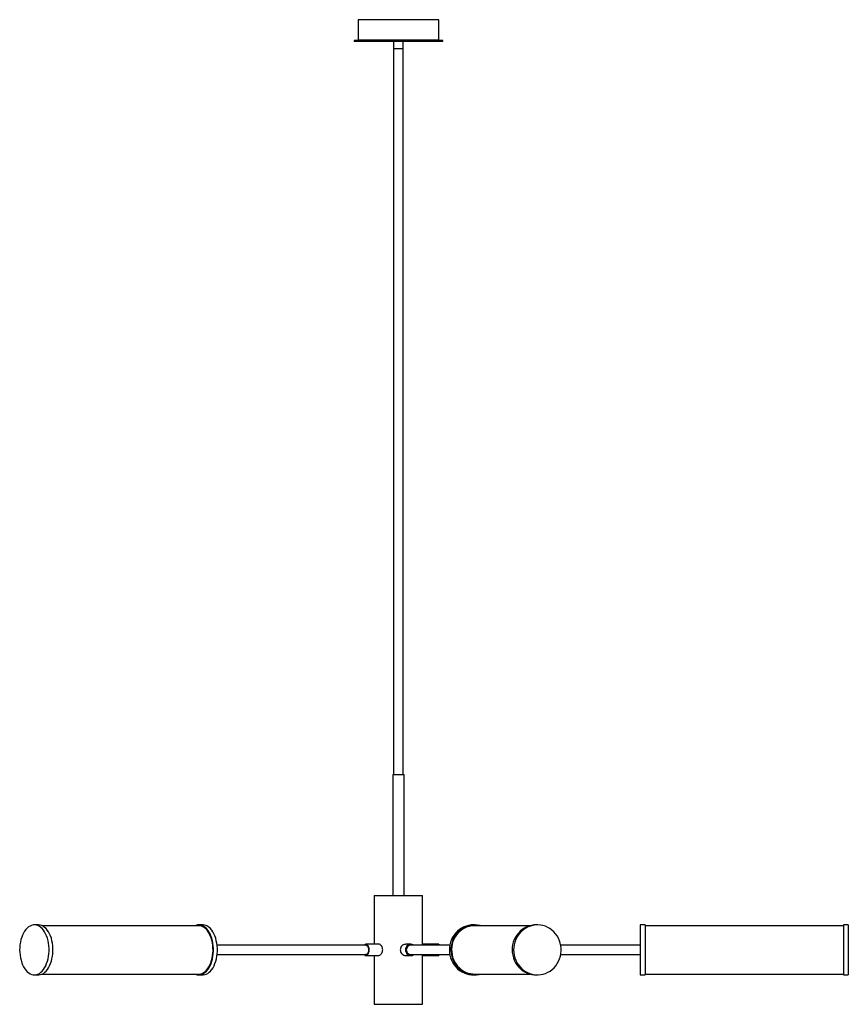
# Paper-space layout '_Izquierda' of a CAD drawing. Header units: millimetres. Extents: x -470 to 558, y 0 to 1221.
import ezdxf

# ---------------------------------------------------------------- set-up
doc = ezdxf.new("R2010")
doc.units = ezdxf.units.MM

psp = doc.layouts.new('_Izquierda')

# ---------------------------------------------------------------- linework, layer by layer
at = {"color": 7, "linetype": 'Continuous', "lineweight": 25}
for p, q in [((-50, 1221), (-50, 1196)), ((50, 1221), (-50, 1221)), ((50, 1196), (50, 1221)), ((-55, 1195), (-55, 1194)), ((55, 1195), (-55, 1195)), ((55, 1194), (-55, 1194)), ((-6, 1194), (-6, 285)), ((6, 1185), (-6, 1185)), ((6, 285), (6, 1194)), ((55, 1194), (55, 1195)), ((-7, 285), (-7, 135)), ((-7, 285), (7, 285)), ((7, 135), (7, 285)), ((-30, 135), (-30, 74.5)), ((-30, 135), (30, 135)), ((30, 74.5), (30, 135)), ((-446.6, 98.5), (-451.4, 98.5)), ((-242.7, 98.5), (-247.6, 98.5)), ((94.6, 98.5), (92.7, 98.5)), ((172.4, 98.5), (170.6, 98.5)), ((306, 98.5), (300, 98.5)), ((300, 98.5), (300, 36.5)), ((306, 98.5), (306, 36.5)), ((558, 98.5), (552, 98.5)), ((552, 98.5), (552, 36.5)), ((558, 98.5), (558, 36.5)), ((-247.6, 97.5), (-442, 97.5)), ((163.1, 97.5), (94.6, 97.5)), ((552, 97.5), (306, 97.5)), ((-40.5, 73.3), (-224.8, 73.3)), ((-24.3, 74.5), (-40.5, 74.5)), ((15.5, 74.5), (9.3, 74.5)), ((63.8, 73.3), (15.5, 73.3)), ((50, 74.5), (30, 74.5)), ((50, 74.5), (50, 73.3)), ((300, 73.3), (201.4, 73.3)), ((-224.8, 61.6), (-40.5, 61.6)), ((15.5, 61.6), (63.8, 61.6)), ((50, 61.6), (50, 60.5)), ((201.4, 61.6), (300, 61.6)), ((-40.5, 60.5), (-24.3, 60.5)), ((-30, 60.5), (-30, 0)), ((9.3, 60.5), (15.5, 60.5)), ((30, 0), (30, 60.6)), ((30, 60.5), (50, 60.5)), ((-442, 37.5), (-247.6, 37.5)), ((94.6, 37.5), (163.1, 37.5)), ((306, 37.5), (552, 37.5)), ((-451.4, 36.5), (-446.6, 36.5)), ((-247.6, 36.5), (-242.7, 36.5)), ((92.7, 36.5), (94.6, 36.5)), ((170.6, 36.5), (172.4, 36.5)), ((300, 36.5), (306, 36.5)), ((552, 36.5), (558, 36.5)), ((-30, 0), (30, 0))]:
    psp.add_line(p, q, dxfattribs=at)
at = {"color": 8, "linetype": 'Continuous', "lineweight": 25}
psp.add_line((-50, 1196), (50, 1196), dxfattribs=at)
at = {"color": 7, "linetype": 'Continuous', "lineweight": 25, "flags": 128}
for points in [[(-450.9, 36.5), (-448.9, 36.8), (-447, 37.4), (-445.2, 38.4), (-443.4, 39.7), (-441.7, 41.3), (-440.1, 43.2), (-438.7, 45.4), (-437.3, 47.8), (-436.2, 50.5), (-435.2, 53.3), (-434.4, 56.4), (-433.8, 59.5), (-433.4, 62.7), (-433.2, 66), (-433.2, 69.3), (-433.5, 72.6), (-433.9, 75.8), (-434.5, 78.9), (-435.3, 81.9), (-436.3, 84.8), (-437.5, 87.4), (-438.8, 89.8), (-440.2, 92), (-441.8, 93.9), (-443.5, 95.4), (-445.3, 96.7), (-447.2, 97.6), (-449.1, 98.2), (-451, 98.5), (-453, 98.4), (-454.9, 97.9), (-456.8, 97.1), (-458.6, 96), (-460.3, 94.5), (-462, 92.8), (-463.5, 90.7), (-464.9, 88.4), (-466.1, 85.9), (-467.2, 83.1), (-468.1, 80.2), (-468.8, 77.1), (-469.3, 73.9), (-469.6, 70.6), (-469.7, 67.3), (-469.5, 64.1), (-469.2, 60.8), (-468.7, 57.6), (-468, 54.6), (-467.1, 51.6), (-466, 48.9), (-464.8, 46.4), (-463.4, 44.1), (-461.8, 42), (-460.2, 40.3), (-458.4, 38.9), (-456.6, 37.8), (-454.7, 37), (-452.8, 36.6), (-450.9, 36.5)], [(-446.6, 36.5), (-446, 36.5), (-444.1, 36.8), (-442.2, 37.4), (-440.3, 38.4), (-438.5, 39.7), (-436.8, 41.3), (-435.3, 43.2), (-433.8, 45.4), (-432.5, 47.8), (-431.3, 50.5), (-430.4, 53.3), (-429.6, 56.4), (-429, 59.5), (-428.6, 62.7), (-428.4, 66), (-428.4, 69.3), (-428.6, 72.6), (-429, 75.8), (-429.6, 78.9), (-430.4, 81.9), (-431.4, 84.8), (-432.6, 87.4), (-433.9, 89.8), (-435.4, 92), (-437, 93.9), (-438.7, 95.4), (-440.5, 96.7), (-442.3, 97.6), (-444.2, 98.2), (-446.2, 98.5), (-446.6, 98.5)], [(-247, 36.5), (-245.1, 36.8), (-243.1, 37.4), (-241.3, 38.4), (-239.5, 39.7), (-237.8, 41.3), (-236.2, 43.2), (-234.8, 45.4), (-233.5, 47.8), (-232.3, 50.5), (-231.3, 53.3), (-230.6, 56.4), (-230, 59.5), (-229.6, 62.7), (-229.4, 66), (-229.4, 69.3), (-229.6, 72.6), (-230, 75.8), (-230.6, 78.9), (-231.4, 81.9), (-232.4, 84.8), (-233.6, 87.4), (-234.9, 89.8), (-236.4, 92), (-238, 93.9), (-239.7, 95.4), (-241.5, 96.7), (-243.3, 97.6), (-245.2, 98.2), (-247.2, 98.5), (-249.1, 98.4), (-251, 97.9), (-252.1, 97.5)], [(-242.7, 36.5), (-242.1, 36.5), (-240.2, 36.8), (-238.3, 37.4), (-236.4, 38.4), (-234.7, 39.7), (-233, 41.3), (-231.4, 43.2), (-229.9, 45.4), (-228.6, 47.8), (-227.5, 50.5), (-226.5, 53.3), (-225.7, 56.4), (-225.1, 59.5), (-224.7, 62.7), (-224.5, 66), (-224.5, 69.3), (-224.7, 72.6), (-225.1, 75.8), (-225.8, 78.9), (-226.6, 81.9), (-227.6, 84.8), (-228.7, 87.4), (-230.1, 89.8), (-231.5, 92), (-233.1, 93.9), (-234.8, 95.4), (-236.6, 96.7), (-238.5, 97.6), (-240.4, 98.2), (-242.3, 98.5), (-242.7, 98.5)], [(92.7, 98.5), (90.2, 98.4), (87.1, 97.9), (84.1, 97.1), (81.1, 96), (78.3, 94.5), (75.6, 92.8), (73.2, 90.7), (70.9, 88.4), (69, 85.9), (67.2, 83.1), (65.8, 80.2), (64.7, 77.1), (63.9, 73.9), (63.4, 70.6), (63.2, 67.3), (63.4, 64.1), (63.9, 60.8), (64.8, 57.6), (65.9, 54.6), (67.4, 51.6), (69.1, 48.9), (71.1, 46.4), (73.4, 44.1), (75.9, 42), (78.5, 40.3), (81.4, 38.9), (84.3, 37.8), (87.4, 37), (90.5, 36.6), (92.7, 36.5)], [(102, 97.5), (101.4, 97.6), (98.3, 98.2), (95.2, 98.5), (92.1, 98.4), (89, 97.9), (85.9, 97.1), (83, 96), (80.1, 94.5), (77.5, 92.8), (75, 90.7), (72.8, 88.4), (70.8, 85.9), (69.1, 83.1), (67.7, 80.2), (66.5, 77.1), (65.7, 73.9), (65.2, 70.6), (65.1, 67.3), (65.3, 64.1), (65.8, 60.8), (66.6, 57.6), (67.8, 54.6), (69.2, 51.6), (71, 48.9), (73, 46.4), (75.3, 44.1), (77.7, 42), (80.4, 40.3), (83.2, 38.9), (86.2, 37.8), (89.2, 37), (92.3, 36.6), (95.5, 36.5), (95.5, 36.5)], [(170.6, 98.5), (168.1, 98.4), (165, 97.9), (161.9, 97.1), (159, 96), (156.2, 94.5), (153.5, 92.8), (151.1, 90.7), (148.8, 88.4), (146.8, 85.9), (145.1, 83.1), (143.7, 80.2), (142.5, 77.1), (141.7, 73.9), (141.2, 70.6), (141.1, 67.3), (141.3, 64.1), (141.8, 60.8), (142.6, 57.6), (143.8, 54.6), (145.2, 51.6), (147, 48.9), (149, 46.4), (151.3, 44.1), (153.7, 42), (156.4, 40.3), (159.2, 38.9), (162.2, 37.8), (165.3, 37), (168.4, 36.6), (170.6, 36.5)], [(173.4, 36.5), (176.5, 36.8), (179.6, 37.4), (182.6, 38.4), (185.5, 39.7), (188.2, 41.3), (190.8, 43.2), (193.1, 45.4), (195.2, 47.8), (197.1, 50.5), (198.7, 53.3), (199.9, 56.4), (200.9, 59.5), (201.6, 62.7), (201.9, 66), (201.9, 69.3), (201.5, 72.6), (200.8, 75.8), (199.8, 78.9), (198.5, 81.9), (196.9, 84.8), (195, 87.4), (192.9, 89.8), (190.5, 92), (187.9, 93.9), (185.2, 95.4), (182.3, 96.7), (179.3, 97.6), (176.2, 98.2), (173.1, 98.5), (169.9, 98.4), (166.8, 97.9), (163.8, 97.1), (160.8, 96), (158, 94.5), (155.4, 92.8), (152.9, 90.7), (150.7, 88.4), (148.7, 85.9), (147, 83.1), (145.5, 80.2), (144.4, 77.1), (143.6, 73.9), (143.1, 70.6), (142.9, 67.3), (143.1, 64.1), (143.6, 60.8), (144.5, 57.6), (145.6, 54.6), (147.1, 51.6), (148.9, 48.9), (150.9, 46.4), (153.1, 44.1), (155.6, 42), (158.3, 40.3), (161.1, 38.9), (164.1, 37.8), (167.1, 37), (170.2, 36.6), (173.4, 36.5)], [(-247.6, 37.5), (-247, 37.5), (-245.1, 37.8), (-243.2, 38.4), (-241.4, 39.4), (-239.7, 40.7), (-238, 42.3), (-236.5, 44.2), (-235, 46.4), (-233.8, 48.8), (-232.7, 51.5), (-231.7, 54.3), (-231, 57.3), (-230.4, 60.4), (-230.1, 63.6), (-229.9, 66.8), (-230, 70.1), (-230.3, 73.3), (-230.7, 76.4), (-231.4, 79.5), (-232.2, 82.4), (-233.3, 85.1), (-234.5, 87.6), (-235.8, 89.9), (-237.3, 91.9), (-238.9, 93.7), (-240.7, 95.1), (-242.5, 96.2), (-244.3, 97), (-246.2, 97.4), (-247.6, 97.5)], [(94.6, 97.5), (93.7, 97.5), (90.6, 97.2), (87.6, 96.6), (84.6, 95.6), (81.8, 94.3), (79.1, 92.7), (76.6, 90.8), (74.3, 88.6), (72.2, 86.2), (70.5, 83.5), (68.9, 80.7), (67.7, 77.7), (66.8, 74.6), (66.3, 71.4), (66, 68.2), (66.1, 64.9), (66.6, 61.7), (67.3, 58.6), (68.4, 55.5), (69.8, 52.6), (71.5, 49.9), (73.4, 47.4), (75.6, 45.1), (78, 43.1), (80.6, 41.3), (83.4, 39.9), (86.3, 38.8), (89.3, 38), (92.4, 37.6), (94.6, 37.5)], [(-36.3, 67.5), (-36.4, 69.1), (-36.7, 70.5), (-37.2, 71.9), (-37.9, 73), (-38.7, 73.8), (-39.5, 74.3), (-40.5, 74.5), (-41.4, 74.3), (-42.2, 73.8), (-42.7, 73.3)], [(-40.5, 73.3), (-40.3, 73.3), (-39.5, 73.1), (-38.7, 72.5), (-38, 71.6), (-37.5, 70.5), (-37.1, 69.1), (-37, 67.7)], [(19.1, 73.3), (18.3, 73.8), (16.9, 74.3), (15.5, 74.5), (14, 74.3), (12.6, 73.8), (11.3, 73), (10.2, 71.9), (9.5, 70.5), (9, 69.1), (8.8, 67.5), (9, 65.9), (9.5, 64.5), (10.2, 63.1), (11.3, 62), (12.6, 61.2), (14, 60.7), (15.5, 60.5), (16.9, 60.7), (18.3, 61.2), (19.1, 61.6)], [(-42.7, 61.6), (-42.2, 61.2), (-41.4, 60.7), (-40.5, 60.5), (-39.5, 60.7), (-38.7, 61.2), (-37.9, 62), (-37.2, 63.1), (-36.7, 64.5), (-36.4, 65.9), (-36.3, 67.5)], [(-37, 67.7), (-37.1, 66.2), (-37.4, 64.8), (-37.9, 63.6), (-38.5, 62.7), (-39.3, 62), (-40.1, 61.7), (-40.5, 61.6)]]:
    psp.add_lwpolyline(points, dxfattribs=at)
at = {"color": 7, "linetype": 'Continuous', "lineweight": 25}
for centre, radius, start, end in [((-49, 1196), 1, 180, 270), ((49, 1196), 1, 270, 0), ((15.7, 67.5), 5.85, 92.1752, 267.8248), ((-247.5, 47.7), 11.2, 245.6798, 272.7308), ((94.5, 64.7), 28.2, 271.9111, 285.3166)]:
    psp.add_arc(centre, radius, start, end, dxfattribs=at)
for points, knots in [([(-24.3, 60.6), (-24.1, 60.6), (-23.5, 60.5), (-22.4, 61.1), (-21.1, 62.3), (-20, 64.3), (-19.4, 66.5), (-19.5, 68.9), (-20.1, 71.1), (-21.3, 72.9), (-22.7, 74.1), (-23.7, 74.6), (-24.2, 74.5), (-24.3, 74.5)], [0, 0, 0, 0, 0.0326144, 0.1370428, 0.242341, 0.3501228, 0.4582794, 0.5639298, 0.6681451, 0.774182, 0.8824791, 0.9900022, 1, 1, 1, 1]), ([(9.3, 74.5), (8.6, 74.4), (7.2, 74.3), (5.2, 73.2), (3.5, 71.6), (2.5, 69.5), (2.4, 68.1), (2.4, 67.5)], [0, 0, 0, 0, 0.189879, 0.398922, 0.612442, 0.829203, 1, 1, 1, 1]), ([(30, 74.5), (30, 74.4), (30, 74.4), (29.8, 73.7), (29.8, 73.3)], [0, 0, 0, 0, 0.524553, 1, 1, 1, 1]), ([(2.4, 67.5), (2.4, 66.7), (2.6, 65.2), (3.8, 63.1), (5.5, 61.5), (7.5, 60.6), (8.8, 60.6), (9.3, 60.6)], [0, 0, 0, 0, 0.210736, 0.42133, 0.635564, 0.852326, 1, 1, 1, 1]), ([(29.8, 61.6), (29.8, 61.6), (29.8, 61.1), (30, 60.6), (30, 60.6), (30, 60.6)], [0, 0, 0, 0, 0.011674, 0.600273, 1, 1, 1, 1])]:
    psp.add_open_spline(points, degree=3, knots=knots, dxfattribs=at)

doc.saveas('drawing.dxf')
